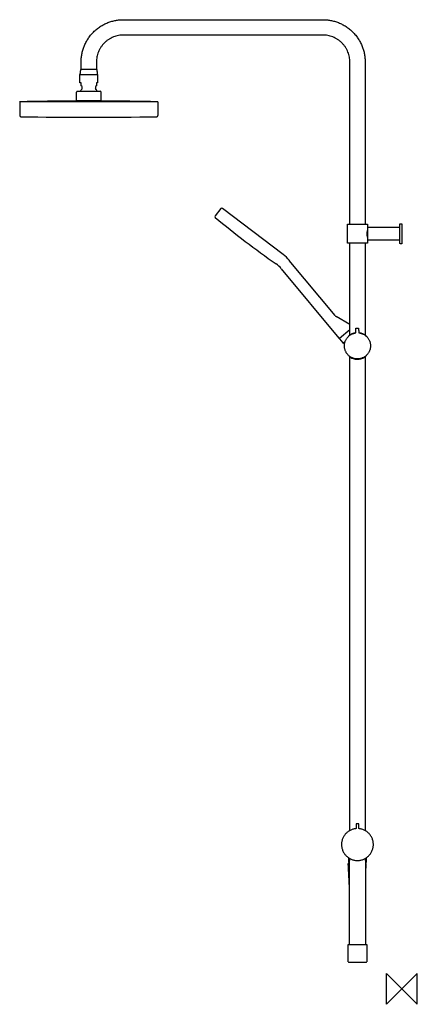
# Model space of a CAD drawing. Header units: millimetres. Extents: x -498 to 20, y -20 to 1262.
import ezdxf

# ---------------------------------------------------------------- set-up
doc = ezdxf.new("R2010")
doc.units = ezdxf.units.MM
doc.header["$MEASUREMENT"] = 0
doc.layers.add('ORIGIN', color=6, linetype='Continuous')
doc.layers.add('PLANNING', color=1, linetype='Continuous')

# ---------------------------------------------------------------- blocks, each defined once
blk = doc.blocks.new('130315_R')
at = {"layer": 'ORIGIN'}
for p, q in [((-20, -20), (-20, 20)), ((-20, 20), (20, -20)), ((20, 20), (-20, -20)), ((20, -20), (20, 20))]:
    blk.add_line(p, q, dxfattribs=at)
at = {"layer": 'PLANNING'}
for p, q in [((-419.5, 1179.6), (-419.5, 1190.2)), ((-419.5, 1190.2), (-396.6, 1190.2)), ((-418, 1179.6), (-419.5, 1179.6)), ((-418, 1175.6), (-418, 1179.6)), ((-396.6, 1179.6), (-398.1, 1179.6)), ((-398.1, 1179.6), (-398.1, 1175.6)), ((-396.6, 1190.2), (-396.6, 1179.6)), ((-416.7, 1174.6), (-418, 1175.6)), ((-398.1, 1175.6), (-399.4, 1174.6)), ((-236, 1015.8), (-243.5, 1006.4)), ((-155, 955.9), (-233.9, 1016.1)), ((-68, 851.3), (-68, 970.6)), ((-157.4, 937.6), (-82.3, 847.1)), ((-87.2, 876.5), (-146.8, 948.4)), ((-68, 864.8), (-85.6, 875.2)), ((-81.6, 847), (-68, 858.3)), ((-81.6, 846.3), (-77.2, 840.9)), ((-76.5, 840.9), (-74, 842.9))]:
    blk.add_line(p, q, dxfattribs=at)
for points in [[(-424, 1156.3), (-424.1, 1167.5)], [(-424, 1156.3), (-424, 1167.5)], [(-423, 1168.5), (-393.1, 1168.5)], [(-416.7, 1171.8), (-416.7, 1174.6)], [(-399.4, 1174.6), (-399.4, 1171.8)], [(-392.1, 1156.3), (-392.1, 1167.5)], [(-318.1, 1154.9), (-498.1, 1154.9)], [(-498, 1154.9), (-498, 1136.8)], [(-392.4, 1156), (-423.7, 1156)], [(-318.1, 1154.9), (-318.1, 1136.8)]]:
    blk.add_lwpolyline(points, dxfattribs=at)
for centre, radius, start, end in [((-423.1, 1167.5), 1, 90.1068, 180.0995), ((-423, 1167.5), 1, 90.1068, 180.0995), ((-407.8, 1162.7), 12.7, 134.4991, 152.6678), ((-408.3, 1162.7), 12.7, 27.3322, 45.5009), ((-393.1, 1167.5), 1, 359.9005, 89.8932), ((-403.8, -2945), 4100.9, 90.0598, 91.2582), ((-423.7, 1156.3), 0.3, 180.1121, 270.0977), ((-423.7, 1156.3), 0.3, 180.1121, 270.0977), ((-412.4, -2945), 4100.9, 88.7418, 89.9402), ((-392.4, 1156.3), 0.3, 269.9023, 359.8879), ((-496.5, 1136.8), 1.5, 180.0026, 269.3738), ((-408.1, 9319.9), 8185.1, 269.38037, 270.61963), ((-319.6, 1136.8), 1.5, 270.6262, 359.9974), ((-234.8, 1014.9), 1.5, 52.6716, 141.177), ((-242.3, 1005.5), 1.5, 142.7095, 232.6626), ((452, 1833.9), 1082.4, 230.0356, 235.318), ((-180.3, 920.1), 43.9, 40.1051, 54.6642), ((-180.6, 919.7), 29.4, 37.5246, 55.318), ((-82.6, 880.4), 6, 219.6768, 239.4425), ((-81.9, 847.4), 0.5, 219.6768, 309.6769), ((-81.3, 846.6), 0.5, 129.6748, 219.6766), ((-76.8, 841.3), 0.5, 219.6748, 309.6772)]:
    blk.add_arc(centre, radius, start, end, dxfattribs=at)
for points, weights in [([(-418, 1206.8), (-417.9, 1261.7), (-363, 1261.7)], [1, 0.707723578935, 1]), ([(-103, 1261.7), (-48, 1261.7), (-48, 1206.7)], [1, 0.707106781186, 1]), ([(-363, 1241.7), (-397.9, 1241.7), (-398, 1206.8)], [1, 0.707723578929, 1]), ([(-68, 1206.7), (-68, 1241.7), (-103, 1241.7)], [1, 0.707106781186, 1]), ([(-71, 995.1), (-71, 995.6), (-70.5, 995.6)], [1, 0.707106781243, 1]), ([(-45.5, 995.6), (-45, 995.6), (-45, 995.1)], [1, 0.707106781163, 1]), ([(-70.5, 970.6), (-71, 970.6), (-71, 971.1)], [1, 0.707106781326, 1]), ([(-45, 971.1), (-45, 970.6), (-45.5, 970.6)], [1, 0.707106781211, 1]), ([(-60.3, 859.6), (-60.3, 860), (-59.8, 860.1)], [1, 0.731465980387, 1]), ([(-59.8, 860.1), (-58.4, 860.2), (-57, 860.1)], [1, 0.998114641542, 1]), ([(-57, 860.1), (-56.5, 860.1), (-56.5, 859.6)], [1, 0.73146597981, 1]), ([(-69, 850.5), (-65.2, 853.7), (-60.2, 854.3)], [1, 0.961288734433, 1]), ([(-60.6, 853.9), (-60.2, 854), (-60.2, 854.4)], [1, 0.757580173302, 1]), ([(-56.4, 854.5), (-56.4, 854), (-55.9, 854)], [1, 0.757580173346, 1]), ([(-59.8, 209.1), (-59.8, 208.7), (-60.3, 208.6)], [1, 0.745179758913, 1]), ([(-59.3, 215), (-59.8, 215), (-59.8, 214.5)], [1, 0.707106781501, 1]), ([(-56.1, 214.5), (-56.1, 215), (-56.6, 215)], [1, 0.707106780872, 1]), ([(-55.7, 208.6), (-56.1, 208.7), (-56.1, 209.1)], [1, 0.745180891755, 1]), ([(-69.5, 164.8), (-69.5, 164.5), (-69.2, 164.5)], [1, 0.707106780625, 1]), ([(-68.3, 165.6), (-68.4, 165.6), (-68.3, 165.6)], [0.946548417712, 0.970253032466, 1]), ([(-46.5, 164.8), (-46.5, 164.5), (-46.8, 164.5)], [1, 0.707106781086, 1])]:
    blk.add_rational_spline(points, weights, degree=2, dxfattribs=at)
for points in [[(-363, 1261.7), (-233, 1261.7), (-103, 1261.7)], [(-103, 1241.7), (-233, 1241.7), (-363, 1241.7)], [(-418, 1196.7), (-418, 1201.8), (-418, 1206.8)], [(-398, 1206.8), (-398, 1201.7), (-398, 1196.7)], [(-68, 995.6), (-68, 1101.1), (-68, 1206.7)], [(-48, 1206.7), (-48, 1101.1), (-48, 995.6)], [(-418.8, 1196.7), (-419.2, 1194.1), (-419.5, 1191.4)], [(-397.2, 1196.7), (-408, 1196.7), (-418.8, 1196.7)], [(-396.5, 1191.4), (-396.9, 1194), (-397.2, 1196.7)], [(-419.5, 1191.4), (-419.5, 1190.9), (-419.5, 1190.4)], [(-419.5, 1190.4), (-408, 1190.4), (-396.5, 1190.4)], [(-396.5, 1190.4), (-396.5, 1190.9), (-396.5, 1191.4)], [(-71, 971.1), (-71, 983.1), (-71, 995.1)], [(-70.5, 995.6), (-58, 995.6), (-45.5, 995.6)], [(-45, 995.1), (-45, 991.3), (-45, 987.6)], [(-45, 987.6), (-44.7, 987.6), (-44.5, 987.6)], [(-44.5, 975.1), (-44.5, 983.1), (-44.5, 991.1)], [(-44, 991.6), (-43.1, 991.6), (-42.2, 991.6)], [(-42.2, 991.6), (-22.6, 991.6), (-3, 991.6)], [(-3, 995.6), (-2.7, 995.8), (-2.5, 996.1)], [(-3, 970.6), (-3, 983.1), (-3, 995.6)], [(-2.5, 996.1), (-1.3, 996.1), (-0.2, 996.1)], [(0, 995.9), (0, 983.1), (0, 970.3)], [(-45, 978.5), (-45, 974.8), (-45, 971.1)], [(-45, 978.5), (-44.7, 978.5), (-44.5, 978.5)], [(-3, 974.6), (-23.5, 974.6), (-44, 974.6)], [(-45.5, 970.6), (-58, 970.6), (-70.5, 970.6)], [(-48, 970.6), (-48, 910.9), (-48, 851.3)], [(-2.5, 970.1), (-2.7, 970.3), (-3, 970.6)], [(-0.2, 970.1), (-1.3, 970.1), (-2.5, 970.1)], [(-60.2, 854.4), (-60.2, 857), (-60.3, 859.6)], [(-56.5, 859.6), (-56.4, 857.1), (-56.4, 854.5)], [(-69, 850.1), (-69, 850.3), (-69, 850.5)], [(-47, 850.5), (-47, 850.3), (-47, 850.1)], [(-69, 824.1), (-69, 823.9), (-69, 823.7)], [(-68, 206.2), (-68, 514.6), (-68, 822.9)], [(-48, 822.9), (-48, 514.6), (-48, 206.2)], [(-47, 823.7), (-47, 823.9), (-47, 824.1)], [(-59.8, 214.5), (-59.8, 211.8), (-59.8, 209.1)], [(-56.6, 215), (-58, 215), (-59.3, 215)], [(-56.1, 209.1), (-56.1, 211.8), (-56.1, 214.5)], [(-69.5, 170.7), (-69.5, 167.8), (-69.5, 164.8)], [(-68.3, 170), (-68.3, 168.5), (-68.3, 167)], [(-68.3, 165.6), (-68.3, 166.3), (-68.3, 167)], [(-47.7, 167), (-47.7, 168.5), (-47.7, 170)], [(-47.7, 167), (-47.7, 166.3), (-47.7, 165.6)], [(-46.5, 170.7), (-46.5, 167.8), (-46.5, 164.8)], [(-68.5, 134), (-69.2, 148.5), (-70, 163)], [(-69.5, 163.5), (-68.9, 163.5), (-68.3, 163.5)], [(-69.2, 164.5), (-68.8, 164.5), (-68.3, 164.5)], [(-68.3, 58.3), (-68.3, 111.9), (-68.3, 165.6)], [(-47.7, 165.6), (-47.7, 111.9), (-47.7, 58.3)], [(-46.8, 164.5), (-47.2, 164.5), (-47.7, 164.5)], [(-47.7, 163.5), (-47.6, 163.5), (-47.5, 163.5)], [(-47, 163), (-47.3, 156.6), (-47.7, 150.2)], [(-68.3, 134), (-68.4, 134), (-68.5, 134)], [(-70, 57.7), (-69.8, 57.9), (-69.7, 58)], [(-70, 35.3), (-70, 46.5), (-70, 57.7)], [(-69.7, 58), (-58, 58), (-46.3, 58)], [(-68, 58), (-68.2, 58.1), (-68.3, 58.3)], [(-47.7, 58.3), (-47.8, 58.1), (-47.9, 58)], [(-46.3, 58), (-46.2, 57.9), (-46, 57.7)], [(-46, 57.7), (-46, 46.5), (-46, 35.3)], [(-70, 35.3), (-69.8, 35.1), (-69.7, 35)], [(-69.7, 35), (-58, 35), (-46.3, 35)], [(-46.3, 35), (-46.2, 35.1), (-46, 35.3)]]:
    blk.add_open_spline(points, degree=2, dxfattribs=at)
for points, knots in [([(-45, 987.6), (-45, 987.5), (-45.1, 987.3), (-45.2, 986.9), (-45.4, 986.2), (-45.6, 985.3), (-45.8, 984.2), (-45.8, 983.1), (-45.8, 982), (-45.6, 980.9), (-45.4, 979.9), (-45.2, 979.2), (-45.1, 978.8), (-45, 978.6), (-45, 978.5)], [109.58995, 109.58995, 109.58995, 109.58995, 109.891379, 110.202967, 110.849176, 111.986071, 113.149474, 114.209944, 115.271505, 116.43619, 117.568743, 118.212515, 118.524575, 118.82791, 118.82791, 118.82791, 118.82791]), ([(-56.4, 854.4), (-55.4, 854.3), (-54.1, 854.1), (-52.2, 853.5), (-50.5, 852.8), (-48.9, 851.9), (-47.9, 851.2), (-47.4, 850.8), (-47.1, 850.6), (-47, 850.5)], [-1.838914, -1.838914, -1.838914, -1.838914, 1.049063, 2.051136, 4.250732, 6.39122, 7.433527, 7.944122, 8.423656, 8.423656, 8.423656, 8.423656]), ([(-69, 823.7), (-68.9, 823.6), (-68.7, 823.5), (-68.3, 823.2), (-67.6, 822.6), (-66.1, 821.7), (-63.8, 820.7), (-61, 819.9), (-59, 819.8), (-58, 819.8)], [0, 0, 0, 0, 0.347106, 0.714298, 1.532491, 3.033079, 5.985802, 8.947228, 11.914632, 11.914632, 11.914632, 11.914632]), ([(-58, 819.8), (-57.5, 819.8), (-56.5, 819.8), (-55, 820), (-53.5, 820.3), (-51.7, 820.9), (-49.4, 821.9), (-47.8, 823), (-47, 823.7)], [11.914632, 11.914632, 11.914632, 11.914632, 13.466232, 14.98846, 16.453301, 17.840296, 20.796343, 23.828886, 23.828886, 23.828886, 23.828886])]:
    blk.add_open_spline(points, degree=3, knots=knots, dxfattribs=at)
for points, weights, knots in [([(-44.5, 991.1), (-44.5, 991.3), (-44.4, 991.4), (-44.2, 991.6), (-44, 991.6)], [1, 0.923805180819, 1, 0.923805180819, 1], [52.7853973, 52.7853973, 52.7853973, 53.1780961, 53.1780961, 53.5707948, 53.5707948, 53.5707948]), ([(-0.2, 996.1), (-0.1, 996.1), (-0.1, 996), (0, 995.9), (0, 995.9)], [1, 0.923879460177, 1, 0.923879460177, 1], [129.9901168, 129.9901168, 129.9901168, 130.1471961, 130.1471961, 130.3042753, 130.3042753, 130.3042753]), ([(-44, 974.6), (-44.2, 974.6), (-44.4, 974.7), (-44.5, 974.9), (-44.5, 975.1)], [1, 0.923879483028, 1, 0.923879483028, 1], [36, 36, 36, 36.3926987, 36.3926987, 36.7853973, 36.7853973, 36.7853973]), ([(0, 970.3), (0, 970.2), (-0.1, 970.1), (-0.1, 970.1), (-0.2, 970.1)], [1, 0.923863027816, 1, 0.923863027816, 1], [155.9042753, 155.9042753, 155.9042753, 156.0613547, 156.0613547, 156.2184341, 156.2184341, 156.2184341]), ([(-55.9, 854), (-40.2, 852), (-41, 836.2), (-41.9, 820.4), (-57.7, 820.1), (-73.6, 819.8), (-74.9, 835.6), (-76.3, 851.4), (-60.6, 853.9)], [1, 0.731268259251, 1, 0.731268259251, 1, 0.731268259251, 1, 0.731268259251, 1], [2.256933, 2.256933, 2.256933, 27.682173, 27.682173, 53.107412, 53.107412, 78.532651, 78.532651, 103.957891, 103.957891, 103.957891]), ([(-60.3, 208.6), (-79.8, 206.5), (-78.7, 186.9), (-77.6, 167.2), (-58, 167.2), (-38.4, 167.2), (-37.3, 186.9), (-36.2, 206.5), (-55.7, 208.6)], [1, 0.726422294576, 1, 0.726422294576, 1, 0.726422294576, 1, 0.726422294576, 1], [177.162183, 177.162183, 177.162183, 208.606511, 208.606511, 240.050838, 240.050838, 271.495166, 271.495166, 302.939494, 302.939494, 302.939494]), ([(-70, 163), (-70, 163.2), (-69.8, 163.3), (-69.7, 163.5), (-69.5, 163.5)], [1, 0.91904419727, 1, 0.91904419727, 1], [29.0362274, 29.0362274, 29.0362274, 29.4414648, 29.4414648, 29.8467022, 29.8467022, 29.8467022]), ([(-47.5, 163.5), (-47.3, 163.5), (-47.2, 163.3), (-47, 163.2), (-47, 163)], [1, 0.919007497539, 1, 0.919007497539, 1], [0, 0, 0, 0.4052402, 0.4052402, 0.8104804, 0.8104804, 0.8104804])]:
    blk.add_rational_spline(points, weights, degree=2, knots=knots, dxfattribs=at)

msp = doc.modelspace()

# ---------------------------------------------------------------- block references
msp.add_blockref('130315_R', (0, 0))

doc.saveas('drawing.dxf')
